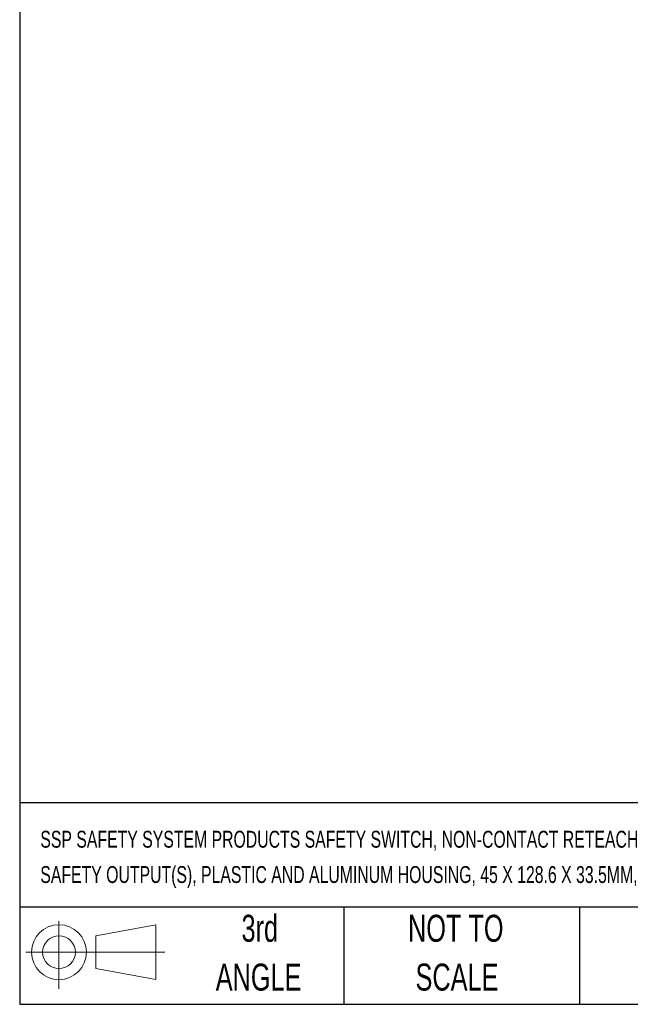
# Model space of a CAD drawing. Header units: millimetres. Extents: x 13 to 546, y 13 to 419.
# Tile 1 of 18: x 13 to 108, y 13 to 167. Entities that reach past the tile are written whole.
import ezdxf

# ---------------------------------------------------------------- set-up
doc = ezdxf.new("R2010")
doc.units = ezdxf.units.MM
doc.header["$LTSCALE"] = 2
doc.layers.add('TEXT', color=140, linetype='Continuous', lineweight=25)
doc.styles.add('SLDTEXTSTYLE0', font='TXT', dxfattribs={"width": 0.7})

# ---------------------------------------------------------------- blocks, each defined once
blk = doc.blocks.new('Block11')
at = {"color": 7, "linetype": 'Continuous', "lineweight": 18}
for p, q in [((5.18, 10.62), (5.18, 0)), ((10.96, 8.33), (20.35, 10.06)), ((20.35, 10.06), (20.35, 1.46)), ((10.96, 3.19), (10.96, 8.33)), ((0, 5.76), (21.75, 5.76)), ((10.96, 3.19), (20.35, 1.46))]:
    blk.add_line(p, q, dxfattribs=at)
for radius in [4.3, 2.57]:
    blk.add_circle((5.18, 5.76), radius, dxfattribs=at)
blk = doc.blocks.new('Block12')
at = {"color": 7, "linetype": 'Continuous'}
blk.add_blockref('Block11', (0, 0), dxfattribs=at)
blk = doc.blocks.new('SW_NOTE_0')
at = {"layer": 'TEXT', "color": 0, "char_height": 2.64583, "attachment_point": 1, "style": 'SLDTEXTSTYLE0'}
for s, insert in [('SSP SAFETY SYSTEM PRODUCTS SAFETY SWITCH, NON-CONTACT RETEACHABLE CODED RFID, MAGNETIC, 24 VDC TO LOCK, 600N HOLDING FORCE, (2) OSSD', (0, 3.41)), ('SAFETY OUTPUT(S), PLASTIC AND ALUMINUM HOUSING, 45 X 128.6 X 33.5MM, (1) 8-PIN M12 QUICK-DISCONNECT, 7.8IN/200MM CABLE LENGTH.', (0, -2.12))]:
    blk.add_mtext(s, dxfattribs=dict(at, insert=insert))
blk = doc.blocks.new('SW_NOTE_0_4')
at = {"layer": 'TEXT', "color": 0, "char_height": 4.233, "attachment_point": 2, "style": 'SLDTEXTSTYLE0'}
for s, insert in [('NOT TO', (10.52, 5.46)), ('SCALE', (10.71, -2.19))]:
    blk.add_mtext(s, dxfattribs=dict(at, insert=insert))
blk = doc.blocks.new('SW_NOTE_0_5')
at = {"layer": 'TEXT', "color": 0, "char_height": 4.233, "attachment_point": 2, "style": 'SLDTEXTSTYLE0'}
for s, insert in [('3rd', (4.63, 5.46)), ('ANGLE', (4.44, -2.19))]:
    blk.add_mtext(s, dxfattribs=dict(at, insert=insert))

msp = doc.modelspace()

# ---------------------------------------------------------------- linework, layer by layer
at = {"layer": 'TEXT'}
for p, q in [((12.7, 419.1), (12.7, 12.7)), ((546.1, 44.252), (12.7, 44.252)), ((546.1, 27.94), (12.7, 27.94)), ((63.5, 27.94), (63.5, 12.7)), ((100.423, 27.94), (100.423, 12.7)), ((12.7, 12.7), (546.1, 12.7))]:
    msp.add_line(p, q, dxfattribs=at)

# ---------------------------------------------------------------- block references
for name, p in [('SW_NOTE_0', (15.931, 36.48)), ('SW_NOTE_0_5', (45.695, 21.271)), ('SW_NOTE_0_4', (70.514, 21.271)), ('Block12', (13.676, 15.108))]:
    msp.add_blockref(name, p, dxfattribs=at)

doc.saveas('drawing.dxf')
